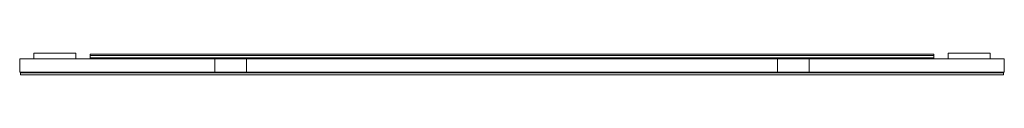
# Model space of a CAD drawing. Header units: millimetres. Extents: x 4471.22 to 4472.62, y 2282.45 to 2282.48.
import ezdxf

# ---------------------------------------------------------------- set-up
doc = ezdxf.new("R2010")
doc.units = ezdxf.units.MM
doc.layers.add('SANINDUSA', color=3, linetype='Continuous')

msp = doc.modelspace()

# ---------------------------------------------------------------- linework, layer by layer
at = {"layer": 'SANINDUSA', "linetype": 'Continuous', "lineweight": 15}
for p, q in [((4471.2385, 2282.4759), (4471.2385, 2282.4839)), ((4471.2385, 2282.4839), (4471.2985, 2282.4839)), ((4471.2985, 2282.4759), (4471.2985, 2282.4839)), ((4472.5185, 2282.4824), (4471.3185, 2282.4824)), ((4471.3185, 2282.4824), (4471.3185, 2282.4804)), ((4472.5185, 2282.4804), (4471.3185, 2282.4804)), ((4471.3185, 2282.4804), (4471.3185, 2282.4769)), ((4472.5185, 2282.4769), (4471.3185, 2282.4769)), ((4471.3185, 2282.4759), (4471.3185, 2282.4769)), ((4472.5185, 2282.4824), (4472.5185, 2282.4804)), ((4472.5185, 2282.4804), (4472.5185, 2282.4769)), ((4472.5185, 2282.4759), (4472.5185, 2282.4769)), ((4472.5385, 2282.4759), (4472.5385, 2282.4839)), ((4472.5385, 2282.4839), (4472.5985, 2282.4839)), ((4472.5985, 2282.4759), (4472.5985, 2282.4839)), ((4471.2185, 2282.4759), (4471.2185, 2282.4569)), ((4471.496, 2282.4759), (4471.2185, 2282.4759)), ((4471.496, 2282.4759), (4471.496, 2282.4569)), ((4471.516, 2282.4759), (4471.496, 2282.4759)), ((4471.521, 2282.4759), (4471.516, 2282.4759)), ((4471.541, 2282.4759), (4471.521, 2282.4759)), ((4472.296, 2282.4759), (4471.541, 2282.4759)), ((4471.541, 2282.4759), (4471.541, 2282.4569)), ((4472.296, 2282.4759), (4472.296, 2282.4569)), ((4472.316, 2282.4759), (4472.296, 2282.4759)), ((4472.321, 2282.4759), (4472.316, 2282.4759)), ((4472.341, 2282.4759), (4472.321, 2282.4759)), ((4472.341, 2282.4759), (4472.341, 2282.4569)), ((4472.6185, 2282.4759), (4472.341, 2282.4759)), ((4472.6185, 2282.4759), (4472.6185, 2282.4569)), ((4471.496, 2282.4569), (4471.2185, 2282.4569)), ((4471.2205, 2282.4569), (4471.2195, 2282.4559)), ((4471.2195, 2282.4559), (4471.2225, 2282.4559)), ((4471.2195, 2282.4559), (4471.2195, 2282.4529)), ((4471.2225, 2282.4529), (4471.2195, 2282.4529)), ((4471.2225, 2282.4559), (4472.6145, 2282.4559)), ((4472.6145, 2282.4529), (4471.2225, 2282.4529)), ((4471.541, 2282.4569), (4471.496, 2282.4569)), ((4472.296, 2282.4569), (4471.541, 2282.4569)), ((4472.341, 2282.4569), (4472.296, 2282.4569)), ((4472.6185, 2282.4569), (4472.341, 2282.4569)), ((4472.6145, 2282.4559), (4472.6175, 2282.4559)), ((4472.6175, 2282.4529), (4472.6145, 2282.4529)), ((4472.6175, 2282.4559), (4472.6165, 2282.4569)), ((4472.6175, 2282.4559), (4472.6175, 2282.4529))]:
    msp.add_line(p, q, dxfattribs=at)

doc.saveas('drawing.dxf')
